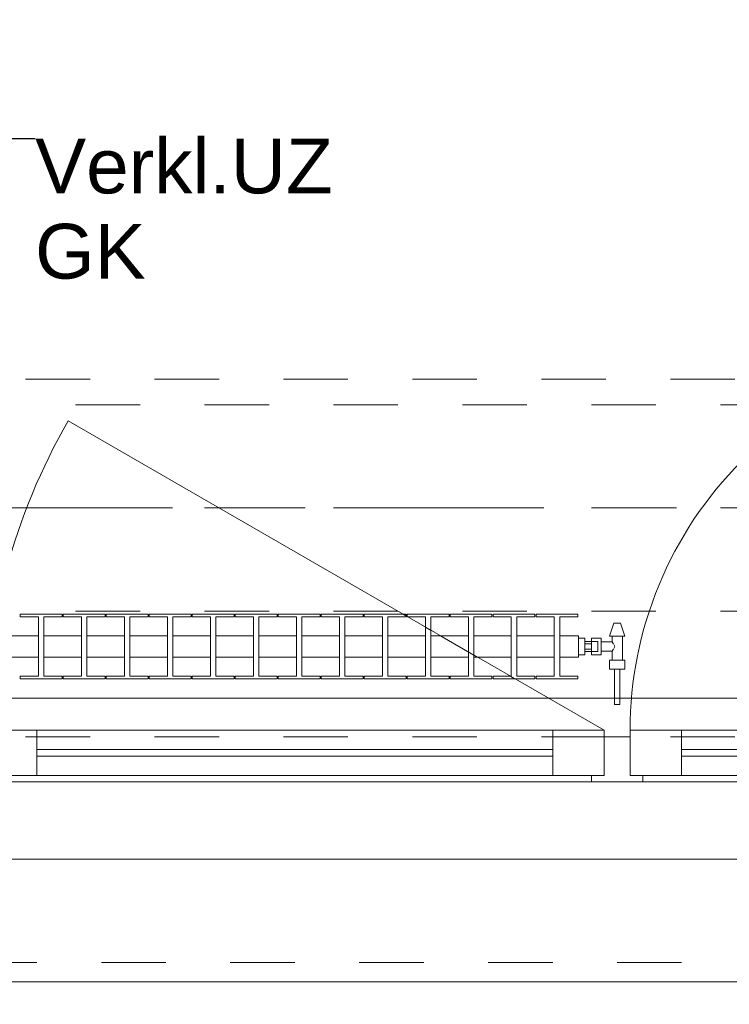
# Model space of a CAD drawing. Header units: metres. Extents: x -3.6 to 90.7, y -11.1 to 18.
# Tile 153 of 256: x 16.3 to 17.4, y -0.2 to 1.3. Entities that reach past the tile are written whole.
import ezdxf

# ---------------------------------------------------------------- set-up
doc = ezdxf.new("R2010")
doc.units = ezdxf.units.M
doc.header["$MEASUREMENT"] = 0
for name, pattern in [('Achse', [0.2, 0.1, -0.05, 0, -0.05]), ('Strichlinie doppelt', [0.546806, 0.264583, -0.105833, 0.070556, -0.105833]), ('Strichlinie eng', [0.115, 0.075, -0.04]), ('Untersicht', [0.1, 0.075, -0.025]), ('Wipeout_Contour', [1, 0, -1])]:
    doc.linetypes.add(name, pattern=pattern)
for name, color, linetype in [('152 - Bemaßung_ Beschriftung.Ausbau', 7, 'Continuous'), ('451 - Universal.Achsen Raster', 7, 'Continuous'), ('603 - Struktur.Bodenplatte_ Decke Roh', 7, 'Continuous'), ('604 - Struktur.Wand Aussen', 7, 'Continuous'), ('608 - Struktur.Träger', 7, 'Continuous'), ('650 - Abdeckung.Fußboden Aufbau', 7, 'Continuous'), ('701 - Einrichtung.Möbel', 7, 'Continuous'), ('801 - HKLSE.Heizung_ Klima_ Lüftung', 7, 'Continuous'), ('Neubau_152 - Bemaßung_ Beschriftung.Ausbau', 7, 'Continuous'), ('Neubau_653 - Abdeckung.TB Verkofferung', 7, 'Continuous')]:
    doc.layers.add(name, color=color, linetype=linetype)
doc.styles.add('ERSTELLTER_STIL_2', font='txt')
doc.dimstyles.new('ERSTELLTER_STIL__1', dxfattribs={"dimtxt": 0.1, "dimasz": 0.0532, "dimexe": 0.18, "dimexo": 0.0625, "dimgap": 0, "dimtad": 1, "dimzin": 0, "dimdsep": 46, "dimtxsty": 'ERSTELLTER_STIL_2', "dimblk": 'ARROWHEAD_2', "dimblk1": 'ARROWHEAD_2', "dimblk2": 'ARROWHEAD_2', "dimcen": 0.09, "dimse1": 1, "dimse2": 1, "dimclrd": 7, "dimclre": 7, "dimclrt": 7, "dimazin": 0, "dimtfac": 1, "dimtdec": 4, "dimtmove": 0, "dimatfit": 3, "dimfxl": 1, "dimtolj": 1, "dimtzin": 0, "dimarcsym": 0})
doc.dimstyles.new('ERSTELLTER_STIL__2', dxfattribs={"dimtxt": 0.1, "dimasz": 0.0532, "dimexe": 0.18, "dimexo": 0.0625, "dimgap": 0, "dimtad": 1, "dimzin": 0, "dimdsep": 46, "dimtxsty": 'ERSTELLTER_STIL_2', "dimblk": 'ARROWHEAD_2', "dimblk1": 'ARROWHEAD_2', "dimblk2": 'ARROWHEAD_2', "dimcen": 0.09, "dimse1": 1, "dimse2": 1, "dimclrd": 7, "dimclre": 7, "dimclrt": 7, "dimazin": 0, "dimtfac": 1, "dimtdec": 4, "dimtmove": 2, "dimatfit": 3, "dimfxl": 1, "dimtolj": 1, "dimtzin": 0, "dimarcsym": 0})
doc.dimstyles.new('ERSTELLTER_STIL__3', dxfattribs={"dimtxt": 0.1, "dimasz": 0.0532, "dimexe": 0.18, "dimexo": 0.0625, "dimgap": 0, "dimtad": 1, "dimtih": 1, "dimtoh": 1, "dimzin": 0, "dimdsep": 46, "dimtxsty": 'ERSTELLTER_STIL_2', "dimblk": 'ARROWHEAD_2', "dimblk1": 'ARROWHEAD_2', "dimblk2": 'ARROWHEAD_2', "dimcen": 0.09, "dimse1": 1, "dimse2": 1, "dimclrd": 7, "dimclre": 7, "dimclrt": 7, "dimazin": 0, "dimtfac": 1, "dimtdec": 4, "dimtmove": 0, "dimatfit": 3, "dimfxl": 1, "dimtolj": 1, "dimtzin": 0, "dimarcsym": 0})
doc.dimstyles.new('ERSTELLTER_STIL__5', dxfattribs={"dimtxt": 0.18, "dimasz": 0.03648, "dimexe": 0.18, "dimexo": 0.0625, "dimgap": 0, "dimtad": 0, "dimtih": 1, "dimtoh": 1, "dimdec": 4, "dimzin": 0, "dimdsep": 46, "dimcen": 0.09, "dimadec": 0, "dimazin": 0, "dimtfac": 1, "dimtdec": 4, "dimtmove": 0, "dimatfit": 3, "dimldrblk": 'ARROWHEAD_11', "dimfxl": 1, "dimtolj": 1, "dimtzin": 0, "dimarcsym": 0})

# ---------------------------------------------------------------- blocks, each defined once
blk = doc.blocks.new('ARROWHEAD_11')
at = {"color": 0, "linetype": 'Continuous', "lineweight": 0}
blk.add_line((0, 0), (-1, 0), dxfattribs=at)
at = {"color": 0, "linetype": 'Continuous', "lineweight": 0, "const_width": 0.25, "flags": 128}
blk.add_lwpolyline([(-0.125, 0, 1), (0.125, 0, 1)], format="xyb", close=True, dxfattribs=at)
blk = doc.blocks.new('*D352')
at = {"layer": '152 - Bemaßung_ Beschriftung.Ausbau', "color": 7, "linetype": 'Continuous', "lineweight": 5}
for p, q in [((-1.71, 0.0252), (-1.64, -0.0152)), ((-1.675, -0.145), (-1.675, 0.005)), ((-1.71, -0.1248), (-1.64, -0.1652)), ((-1.6225, -0.145), (-1.7275, -0.145)), ((-1.675, -0.1792), (-1.675, -0.145))]:
    blk.add_line(p, q, dxfattribs=at)
at = {"layer": '152 - Bemaßung_ Beschriftung.Ausbau', "color": 7, "lineweight": 5, "insert": (-1.6866, -0.1459), "char_height": 0.1, "attachment_point": 7, "rotation": 90, "style": 'ERSTELLTER_STIL_2'}
blk.add_mtext('\\A1;{\\pql;\\fArial|b0|i0|c0|p38;15}', dxfattribs=at)
blk = doc.blocks.new('ARROWHEAD_2')
at = {"color": 0, "linetype": 'Continuous', "lineweight": 0}
for p, q in [((-0.378, -0.655), (0.378, 0.655)), ((0, 0), (-1, 0))]:
    blk.add_line(p, q, dxfattribs=at)
blk = doc.blocks.new('*D353')
at = {"layer": '152 - Bemaßung_ Beschriftung.Ausbau', "color": 7, "linetype": 'Continuous', "lineweight": 5}
for p, q in [((-1.71, 0.0252), (-1.64, -0.0152)), ((-1.675, -0.145), (-1.675, 0.005))]:
    blk.add_line(p, q, dxfattribs=at)
blk = doc.blocks.new('*D362')
at = {"layer": '152 - Bemaßung_ Beschriftung.Ausbau', "color": 7, "linetype": 'Continuous', "lineweight": 5}
for p, q in [((-2.21, 0.0252), (-2.14, -0.0152)), ((-2.175, -0.145), (-2.175, 0.005)), ((-2.21, -0.1248), (-2.14, -0.1652)), ((-2.1225, -0.145), (-2.2275, -0.145)), ((-2.175, -0.1792), (-2.175, -0.145))]:
    blk.add_line(p, q, dxfattribs=at)
at = {"layer": '152 - Bemaßung_ Beschriftung.Ausbau', "color": 7, "lineweight": 5, "insert": (-2.1845, -0.1451), "char_height": 0.1, "attachment_point": 7, "rotation": 90, "style": 'ERSTELLTER_STIL_2'}
blk.add_mtext('\\A1;{\\pql;\\fArial|b0|i0|c0|p38;15}', dxfattribs=at)
blk = doc.blocks.new('*D363')
at = {"layer": '152 - Bemaßung_ Beschriftung.Ausbau', "color": 7, "linetype": 'Continuous', "lineweight": 5}
for p, q in [((-2.21, 0.2702), (-2.14, 0.2298)), ((-2.14, 0.2248), (-2.21, 0.2652)), ((-2.1225, 0.245), (-2.2275, 0.245)), ((-2.175, 0.005), (-2.175, 0.245)), ((-2.21, 0.0252), (-2.14, -0.0152)), ((-2.1225, 0.005), (-2.2275, 0.005)), ((-2.175, -0.145), (-2.175, 0.005))]:
    blk.add_line(p, q, dxfattribs=at)
at = {"layer": '152 - Bemaßung_ Beschriftung.Ausbau', "color": 7, "lineweight": 5, "insert": (-2.195, 0.0491), "char_height": 0.1, "attachment_point": 7, "rotation": 90, "style": 'ERSTELLTER_STIL_2'}
blk.add_mtext('\\A1;{\\pql;\\fArial|b0|i0|c0|p38;24}', dxfattribs=at)
blk = doc.blocks.new('*D385')
at = {"layer": '152 - Bemaßung_ Beschriftung.Ausbau', "color": 7, "linetype": 'Continuous', "lineweight": 5}
for p, q in [((14.32, -4.1125), (14.32, -4.0075)), ((15.52, -4.1125), (15.52, -4.0075)), ((14.3402, -4.025), (14.2998, -4.095)), ((15.5402, -4.025), (15.4998, -4.095)), ((11.92, -4.06), (14.32, -4.06)), ((14.32, -4.06), (15.52, -4.06)), ((15.52, -4.06), (17.92, -4.06))]:
    blk.add_line(p, q, dxfattribs=at)
at = {"layer": '152 - Bemaßung_ Beschriftung.Ausbau', "color": 7, "lineweight": 5, "insert": (14.787, -4.04), "char_height": 0.1, "attachment_point": 7, "style": 'ERSTELLTER_STIL_2'}
blk.add_mtext('\\A1;{\\pql;\\fArial|b0|i0|c0|p38;1,20}', dxfattribs=at)
blk = doc.blocks.new('*D386')
at = {"layer": '152 - Bemaßung_ Beschriftung.Ausbau', "color": 7, "linetype": 'Continuous', "lineweight": 5}
for p, q in [((15.5402, -4.025), (15.4998, -4.095)), ((17.9402, -4.025), (17.8998, -4.095)), ((15.52, -4.06), (17.92, -4.06))]:
    blk.add_line(p, q, dxfattribs=at)
at = {"layer": '152 - Bemaßung_ Beschriftung.Ausbau', "color": 7, "lineweight": 5, "char_height": 0.1, "attachment_point": 7, "style": 'ERSTELLTER_STIL_2'}
for s, insert in [('\\A1;{\\pql;\\fArial|b0|i0|c0|p38;2,40}', (16.587, -4.04)), ('\\A1;{\\pql;\\fArial|b0|i0|c0|p38;2,01}', (16.587, -4.18))]:
    blk.add_mtext(s, dxfattribs=dict(at, insert=insert))
blk = doc.blocks.new('*D387')
at = {"layer": '152 - Bemaßung_ Beschriftung.Ausbau', "color": 7, "linetype": 'Continuous', "lineweight": 5}
for p, q in [((17.92, -4.1125), (17.92, -4.0075)), ((19.12, -4.1125), (19.12, -4.0075)), ((17.9402, -4.025), (17.8998, -4.095)), ((19.1402, -4.025), (19.0998, -4.095)), ((15.52, -4.06), (17.92, -4.06)), ((17.92, -4.06), (19.12, -4.06)), ((19.12, -4.06), (21.52, -4.06))]:
    blk.add_line(p, q, dxfattribs=at)
at = {"layer": '152 - Bemaßung_ Beschriftung.Ausbau', "color": 7, "lineweight": 5, "insert": (18.387, -4.04), "char_height": 0.1, "attachment_point": 7, "style": 'ERSTELLTER_STIL_2'}
blk.add_mtext('\\A1;{\\pql;\\fArial|b0|i0|c0|p38;1,20}', dxfattribs=at)
blk = doc.blocks.new('*D426')
at = {"layer": '152 - Bemaßung_ Beschriftung.Ausbau', "color": 7, "linetype": 'Continuous', "lineweight": 5}
for p, q in [((15.005, -4.6125), (15.005, -4.5075)), ((15.0252, -4.525), (14.9848, -4.595)), ((18.4852, -4.525), (18.4448, -4.595)), ((14.85, -4.56), (15.005, -4.56)), ((15.005, -4.56), (18.465, -4.56))]:
    blk.add_line(p, q, dxfattribs=at)
at = {"layer": '152 - Bemaßung_ Beschriftung.Ausbau', "color": 7, "lineweight": 5, "char_height": 0.1, "attachment_point": 7, "style": 'ERSTELLTER_STIL_2'}
for s, insert in [('\\A1;{\\pql;\\fArial|b0|i0|c0|p38;14\\fArial|b0|i0|c0|p38;\\A1{\\H.66x;\\S5^  ;}}', (18.2429, -4.5411)), ('\\A1;{\\pql;\\fArial|b0|i0|c0|p38;3,46}', (16.501, -4.54))]:
    blk.add_mtext(s, dxfattribs=dict(at, insert=insert))
blk = doc.blocks.new('*D427')
at = {"layer": '152 - Bemaßung_ Beschriftung.Ausbau', "color": 7, "linetype": 'Continuous', "lineweight": 5}
for p, q in [((18.465, -4.6125), (18.465, -4.5075)), ((18.61, -4.6125), (18.61, -4.5075)), ((18.4852, -4.525), (18.4448, -4.595)), ((18.6302, -4.525), (18.5898, -4.595)), ((15.005, -4.56), (18.465, -4.56)), ((18.465, -4.56), (18.61, -4.56))]:
    blk.add_line(p, q, dxfattribs=at)
blk = doc.blocks.new('*D465')
at = {"layer": '152 - Bemaßung_ Beschriftung.Ausbau', "color": 7, "linetype": 'Continuous', "lineweight": 5}
for p, q in [((15.08, -5.1125), (15.08, -5.0075)), ((15.1002, -5.025), (15.0598, -5.095)), ((18.4002, -5.025), (18.3598, -5.095)), ((14.78, -5.06), (15.08, -5.06)), ((15.08, -5.06), (18.38, -5.06))]:
    blk.add_line(p, q, dxfattribs=at)
at = {"layer": '152 - Bemaßung_ Beschriftung.Ausbau', "color": 7, "lineweight": 5, "insert": (16.597, -5.04), "char_height": 0.1, "attachment_point": 7, "style": 'ERSTELLTER_STIL_2'}
blk.add_mtext('\\A1;{\\pql;\\fArial|b0|i0|c0|p38;3,30}', dxfattribs=at)
blk = doc.blocks.new('*D466')
at = {"layer": '152 - Bemaßung_ Beschriftung.Ausbau', "color": 7, "linetype": 'Continuous', "lineweight": 5}
for p, q in [((18.38, -5.1125), (18.38, -5.0075)), ((18.4002, -5.025), (18.3598, -5.095)), ((18.7002, -5.025), (18.6598, -5.095)), ((15.08, -5.06), (18.38, -5.06)), ((18.38, -5.06), (18.68, -5.06))]:
    blk.add_line(p, q, dxfattribs=at)
at = {"layer": '152 - Bemaßung_ Beschriftung.Ausbau', "color": 7, "lineweight": 5, "insert": (18.4541, -5.04), "char_height": 0.1, "attachment_point": 7, "style": 'ERSTELLTER_STIL_2'}
blk.add_mtext('\\A1;{\\pql;\\fArial|b0|i0|c0|p38;30}', dxfattribs=at)
blk = doc.blocks.new('*D494')
at = {"layer": '152 - Bemaßung_ Beschriftung.Ausbau', "color": 7, "linetype": 'Continuous', "lineweight": 5}
for p, q in [((-0.165, -5.6125), (-0.165, -5.5075)), ((62.425, -5.6125), (62.425, -5.5075)), ((-0.1448, -5.525), (-0.1852, -5.595)), ((62.4048, -5.595), (62.4452, -5.525)), ((-0.1992, -5.56), (-0.165, -5.56)), ((-0.165, -5.56), (62.425, -5.56)), ((62.425, -5.56), (62.4593, -5.56))]:
    blk.add_line(p, q, dxfattribs=at)
at = {"layer": '152 - Bemaßung_ Beschriftung.Ausbau', "color": 7, "lineweight": 5, "insert": (30.959, -5.54), "char_height": 0.1, "attachment_point": 7, "style": 'ERSTELLTER_STIL_2'}
blk.add_mtext('\\A1;{\\pql;\\fArial|b0|i0|c0|p38;62,59}', dxfattribs=at)

msp = doc.modelspace()

# ---------------------------------------------------------------- linework, layer by layer
at = {"layer": '451 - Universal.Achsen Raster', "color": 160, "linetype": 'Strichlinie doppelt', "lineweight": 9, "true_color": 0x3232ff}
msp.add_line((64.935, 0.55), (-3.175, 0.55), dxfattribs=at)
at = {"layer": '604 - Struktur.Wand Aussen', "color": 7, "linetype": 'Continuous', "lineweight": 13}
for p, q in [((16.24, 0.205), (16.32, 0.205)), ((16.32, 0.205), (17.12, 0.205)), ((16.32, 0.205), (16.32, 0.135)), ((17.12, 0.135), (17.12, 0.205)), ((17.12, 0.205), (17.2, 0.205)), ((17.2, 0.205), (17.2, 0.135)), ((17.24, 0.135), (17.24, 0.205)), ((17.24, 0.205), (17.32, 0.205)), ((17.32, 0.205), (17.75, 0.205)), ((17.32, 0.205), (17.32, 0.135)), ((17.2, 0.135), (17.2, 0.195)), ((17.2, 0.195), (17.22, 0.195)), ((17.22, 0.195), (17.24, 0.195)), ((17.24, 0.195), (17.24, 0.135)), ((16.32, 0.175), (17.12, 0.175)), ((17.32, 0.175), (17.75, 0.175)), ((17.12, 0.165), (16.32, 0.165)), ((17.75, 0.165), (17.32, 0.165)), ((16.32, 0.135), (16.24, 0.135)), ((17.18, 0.125), (16.26, 0.125)), ((17.12, 0.135), (16.32, 0.135)), ((17.2, 0.135), (17.12, 0.135)), ((17.18, 0.125), (17.18, 0.135)), ((17.18, 0.135), (17.2, 0.135)), ((17.22, 0.125), (17.18, 0.125)), ((17.26, 0.125), (17.22, 0.125)), ((17.24, 0.135), (17.26, 0.135)), ((17.32, 0.135), (17.24, 0.135)), ((17.26, 0.135), (17.26, 0.125)), ((17.81, 0.125), (17.26, 0.125)), ((17.75, 0.135), (17.32, 0.135))]:
    msp.add_line(p, q, dxfattribs=at)
at = {"layer": '604 - Struktur.Wand Aussen', "color": 7, "linetype": 'Strichlinie eng', "lineweight": 9}
msp.add_line((15.62, -0.155), (17.82, -0.155), dxfattribs=at)
at = {"layer": '604 - Struktur.Wand Aussen', "color": 7, "linetype": 'Continuous', "lineweight": 9}
msp.add_line((15.62, -0.185), (17.82, -0.185), dxfattribs=at)
msp.add_arc((17.83, 0.205), 0.59, 135, 180, dxfattribs=at)
at = {"layer": '608 - Struktur.Träger', "color": 7, "linetype": 'Untersicht', "lineweight": 13}
msp.add_line((0.38, 0.71), (61.88, 0.71), dxfattribs=at)
at = {"layer": '608 - Struktur.Träger', "color": 7, "linetype": 'Achse', "lineweight": 9}
msp.add_line((0.38, 0.55), (61.88, 0.55), dxfattribs=at)
at = {"layer": 'Neubau_653 - Abdeckung.TB Verkofferung', "color": 1, "linetype": 'Untersicht', "lineweight": 9}
for p, q in [((0.7025, 0.7495), (29.26, 0.7495)), ((0.7025, 0.195), (29.26, 0.195))]:
    msp.add_line(p, q, dxfattribs=at)

# ---------------------------------------------------------------- dimensions: what is measured, and where the dimension line sits
at = {"layer": '152 - Bemaßung_ Beschriftung.Ausbau', "color": 7, "linetype": 'Continuous', "lineweight": 5}
for base, p1, p2, picture, middle in [((15.52, -4.06), (14.32, 0.125), (15.52, 0.125), '*D385', (14.9169, -3.99)), ((17.92, -4.06), (15.52, 0.125), (17.92, 0.125), '*D386', (16.7169, -3.99)), ((19.12, -4.06), (17.92, 0.125), (19.12, 0.125), '*D387', (18.5169, -3.99)), ((62.425, -5.56), (-0.165, -0.145), (62.425, -0.145), '*D494', (31.127, -5.49))]:
    dim = msp.add_linear_dim(base=base, p1=p1, p2=p2, dimstyle='ERSTELLTER_STIL__3', dxfattribs=at)
    dim.commit()
    dim.dimension.update_dxf_attribs({"geometry": picture, "text_midpoint": middle, "dimtype": 160})
for base, p1, p2, dimstyle, picture, middle in [((-2.175, 0.005), (-0.165, -0.145), (62.275, 0.005), 'ERSTELLTER_STIL__2', '*D362', (-2.2345, -0.0689)), ((-1.675, 0.005), (-0.165, -0.145), (62.275, 0.005), 'ERSTELLTER_STIL__2', '*D352', (-1.7366, -0.0697)), ((-1.675, 0.005), (62.275025, 0.005), (-0.015, 0.005), 'ERSTELLTER_STIL__1', '*D353', (-1.7450000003, 0.001853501))]:
    dim = msp.add_linear_dim(base=base, p1=p1, p2=p2, angle=90, dimstyle=dimstyle, dxfattribs=at)
    dim.commit()
    dim.dimension.update_dxf_attribs({"geometry": picture, "text_midpoint": middle, "dimtype": 160, "text_rotation": 90})

# ---------------------------------------------------------------- wipeouts: each hides what was drawn before it
at = {"color": 254, "linetype": 'Wipeout_Contour', "lineweight": 0, "ltscale": 97.288056}
msp.add_wipeout([(15.005, 3.01), (15.005, 1.01), (15.805, 1.01), (15.805, 2.21), (17.205, 2.21), (17.205, 3.01)], dxfattribs=at).dxf.layer = '701 - Einrichtung.Möbel'

# ---------------------------------------------------------------- next in the draw order: linework, layer by layer
at = {"layer": '603 - Struktur.Bodenplatte_ Decke Roh', "color": 7, "linetype": 'Continuous', "lineweight": 18, "flags": 128}
msp.add_lwpolyline([(47.48, 13.695), (14.78, 13.695), (14.78, 13.455), (14.78, 13), (14.84, 13), (14.84, 8.585), (13.03, 8.585), (13.03, 8.725), (11.41, 8.725), (11.41, 13), (11.48, 13), (11.48, 13.455), (11.48, 13.695), (-0.015, 13.695), (-0.015, 0.005), (62.275, 0.005)], dxfattribs=at)
at = {"layer": '650 - Abdeckung.Fußboden Aufbau', "color": 7, "linetype": 'Continuous', "lineweight": 13, "flags": 128}
msp.add_lwpolyline([(15.005, 5.19), (15.005, 0.71), (15.09, 0.71), (15.09, 0.255), (18.37, 0.255), (18.37, 0.71), (18.465, 0.71), (18.465, 5.19), (18.37, 5.19), (18.37, 5.815), (17.225, 5.815)], dxfattribs=at)

# ---------------------------------------------------------------- next in the draw order: texts
at = {"layer": 'Neubau_152 - Bemaßung_ Beschriftung.Ausbau', "color": 1, "linetype": 'Continuous', "lineweight": 13, "insert": (16.3172, 1.1228), "char_height": 0.085, "attachment_point": 1, "line_spacing_factor": 0.933036, "style": 'ERSTELLTER_STIL_2'}
msp.add_mtext('\\A1;{\\pql;\\fArial|b0|i0|c0|p38;Verkl.U\\fArial|b0|i0|c0|p38;Z\\P\\pql;\\fArial|b0|i0|c0|p38;GK}', dxfattribs=at)

# ---------------------------------------------------------------- next in the draw order: leaders
at = {"layer": 'Neubau_152 - Bemaßung_ Beschriftung.Ausbau', "color": 1, "linetype": 'Continuous', "lineweight": 13, "annotation_type": 0, "has_hookline": 1, "hookline_direction": 0, "text_width": 0.458}
msp.add_leader([(16.2334, 0.7495), (16.2334, 1.1228), (16.3172, 1.1228)], dimstyle='ERSTELLTER_STIL__5', dxfattribs=at)

# ---------------------------------------------------------------- next in the draw order: wipeouts: each hides what was drawn before it
at = {"color": 254, "linetype": 'Wipeout_Contour', "lineweight": 0, "ltscale": 4067.365557}
msp.add_wipeout([(16.16, 0.3183), (16.1892, 0.3183), (16.1892, 0.2892), (16.1608, 0.2892), (16.1608, 0.285), (16.2258, 0.285), (16.2258, 0.2892), (16.1975, 0.2892), (16.1975, 0.3183), (16.2558, 0.3183), (16.2558, 0.2892), (16.2275, 0.2892), (16.2275, 0.285), (16.2925, 0.285), (16.2925, 0.2892), (16.2642, 0.2892), (16.2642, 0.3183), (16.3225, 0.3183), (16.3225, 0.2892), (16.2942, 0.2892), (16.2942, 0.285), (16.3592, 0.285), (16.3592, 0.2892), (16.3308, 0.2892), (16.3308, 0.3183), (16.3892, 0.3183), (16.3892, 0.2892), (16.3608, 0.2892), (16.3608, 0.285), (16.4258, 0.285), (16.4258, 0.2892), (16.3975, 0.2892), (16.3975, 0.3183), (16.4558, 0.3183), (16.4558, 0.2892), (16.4275, 0.2892), (16.4275, 0.285), (16.4925, 0.285), (16.4925, 0.2892), (16.4642, 0.2892), (16.4642, 0.3183), (16.5225, 0.3183), (16.5225, 0.2892), (16.4942, 0.2892), (16.4942, 0.285), (16.5592, 0.285), (16.5592, 0.2892), (16.5308, 0.2892), (16.5308, 0.3183), (16.5892, 0.3183), (16.5892, 0.2892), (16.5608, 0.2892), (16.5608, 0.285), (16.6258, 0.285), (16.6258, 0.2892), (16.5975, 0.2892), (16.5975, 0.3183), (16.6558, 0.3183), (16.6558, 0.2892), (16.6275, 0.2892), (16.6275, 0.285), (16.6925, 0.285), (16.6925, 0.2892), (16.6642, 0.2892), (16.6642, 0.3183), (16.7225, 0.3183), (16.7225, 0.2892), (16.6942, 0.2892), (16.6942, 0.285), (16.7592, 0.285), (16.7592, 0.2892), (16.7308, 0.2892), (16.7308, 0.3183), (16.7892, 0.3183), (16.7892, 0.2892), (16.7608, 0.2892), (16.7608, 0.285), (16.8258, 0.285), (16.8258, 0.2892), (16.7975, 0.2892), (16.7975, 0.3183), (16.8558, 0.3183), (16.8558, 0.2892), (16.8275, 0.2892), (16.8275, 0.285), (16.8925, 0.285), (16.8925, 0.2892), (16.8642, 0.2892), (16.8642, 0.3183), (16.9225, 0.3183), (16.9225, 0.2892), (16.8942, 0.2892), (16.8942, 0.285), (16.9592, 0.285), (16.9592, 0.2892), (16.9308, 0.2892), (16.9308, 0.3183), (16.9892, 0.3183), (16.9892, 0.2892), (16.9608, 0.2892), (16.9608, 0.285), (17.0258, 0.285), (17.0258, 0.2892), (16.9975, 0.2892), (16.9975, 0.3183), (17.0558, 0.3183), (17.0558, 0.2892), (17.0275, 0.2892), (17.0275, 0.285), (17.0925, 0.285), (17.0925, 0.2892), (17.0642, 0.2892), (17.0642, 0.3183), (17.1225, 0.3183), (17.1225, 0.2892), (17.0942, 0.2892), (17.0942, 0.285), (17.1592, 0.285), (17.1592, 0.2892), (17.1308, 0.2892), (17.1308, 0.3183), (17.16, 0.3183), (17.16, 0.3517), (17.1308, 0.3517), (17.1308, 0.3808), (17.1592, 0.3808), (17.1592, 0.385), (17.0942, 0.385), (17.0942, 0.3808), (17.1225, 0.3808), (17.1225, 0.3517), (17.0642, 0.3517), (17.0642, 0.3808), (17.0925, 0.3808), (17.0925, 0.385), (17.0275, 0.385), (17.0275, 0.3808), (17.0558, 0.3808), (17.0558, 0.3517), (16.9975, 0.3517), (16.9975, 0.3808), (17.0258, 0.3808), (17.0258, 0.385), (16.9608, 0.385), (16.9608, 0.3808), (16.9892, 0.3808), (16.9892, 0.3517), (16.9308, 0.3517), (16.9308, 0.3808), (16.9592, 0.3808), (16.9592, 0.385), (16.8942, 0.385), (16.8942, 0.3808), (16.9225, 0.3808), (16.9225, 0.3517), (16.8642, 0.3517), (16.8642, 0.3808), (16.8925, 0.3808), (16.8925, 0.385), (16.8275, 0.385), (16.8275, 0.3808), (16.8558, 0.3808), (16.8558, 0.3517), (16.7975, 0.3517), (16.7975, 0.3808), (16.8258, 0.3808), (16.8258, 0.385), (16.7608, 0.385), (16.7608, 0.3808), (16.7892, 0.3808), (16.7892, 0.3517), (16.7308, 0.3517), (16.7308, 0.3808), (16.7592, 0.3808), (16.7592, 0.385), (16.6942, 0.385), (16.6942, 0.3808), (16.7225, 0.3808), (16.7225, 0.3517), (16.6642, 0.3517), (16.6642, 0.3808), (16.6925, 0.3808), (16.6925, 0.385), (16.6275, 0.385), (16.6275, 0.3808), (16.6558, 0.3808), (16.6558, 0.3517), (16.5975, 0.3517), (16.5975, 0.3808), (16.6258, 0.3808), (16.6258, 0.385), (16.5608, 0.385), (16.5608, 0.3808), (16.5892, 0.3808), (16.5892, 0.3517), (16.5308, 0.3517), (16.5308, 0.3808), (16.5592, 0.3808), (16.5592, 0.385), (16.4942, 0.385), (16.4942, 0.3808), (16.5225, 0.3808), (16.5225, 0.3517), (16.4642, 0.3517), (16.4642, 0.3808), (16.4925, 0.3808), (16.4925, 0.385), (16.4275, 0.385), (16.4275, 0.3808), (16.4558, 0.3808), (16.4558, 0.3517), (16.3975, 0.3517), (16.3975, 0.3808), (16.4258, 0.3808), (16.4258, 0.385), (16.3608, 0.385), (16.3608, 0.3808), (16.3892, 0.3808), (16.3892, 0.3517), (16.3308, 0.3517), (16.3308, 0.3808), (16.3592, 0.3808), (16.3592, 0.385), (16.2942, 0.385), (16.2942, 0.3808), (16.3225, 0.3808), (16.3225, 0.3517), (16.2642, 0.3517), (16.2642, 0.3808), (16.2925, 0.3808), (16.2925, 0.385), (16.2275, 0.385), (16.2275, 0.3808), (16.2558, 0.3808), (16.2558, 0.3517), (16.1975, 0.3517), (16.1975, 0.3808), (16.2258, 0.3808), (16.2258, 0.385), (16.1608, 0.385), (16.1608, 0.3808), (16.1892, 0.3808), (16.1892, 0.3517), (16.16, 0.3517)], dxfattribs=at).dxf.layer = '801 - HKLSE.Heizung_ Klima_ Lüftung'

# ---------------------------------------------------------------- next in the draw order: linework, layer by layer
at = {"layer": '604 - Struktur.Wand Aussen', "color": 7, "linetype": 'Continuous', "lineweight": 9}
msp.add_arc((17.2, 0.205), 0.96, 150, 180, dxfattribs=at)
at = {"layer": '608 - Struktur.Träger', "color": 7, "linetype": 'Untersicht', "lineweight": 13}
msp.add_line((0.38, 0.39), (61.88, 0.39), dxfattribs=at)
at = {"layer": '801 - HKLSE.Heizung_ Klima_ Lüftung', "color": 7, "linetype": 'Continuous', "lineweight": 5}
for p, q in [((16.2942, 0.385), (16.3592, 0.385)), ((16.2942, 0.385), (16.3592, 0.385)), ((16.2942, 0.3808), (16.2942, 0.385)), ((16.3592, 0.385), (16.3592, 0.3808)), ((16.3592, 0.385), (16.3592, 0.3808)), ((16.3608, 0.385), (16.4258, 0.385)), ((16.3608, 0.385), (16.4258, 0.385)), ((16.3608, 0.3808), (16.3608, 0.385)), ((16.4258, 0.385), (16.4258, 0.3808)), ((16.4275, 0.385), (16.4925, 0.385)), ((16.4275, 0.3808), (16.4275, 0.385)), ((16.4275, 0.385), (16.4925, 0.385)), ((16.4275, 0.3808), (16.4275, 0.385)), ((16.4925, 0.385), (16.4925, 0.3808)), ((16.4925, 0.385), (16.4925, 0.3808)), ((16.4942, 0.385), (16.5592, 0.385)), ((16.4942, 0.385), (16.5592, 0.385)), ((16.4942, 0.3808), (16.4942, 0.385)), ((16.5592, 0.385), (16.5592, 0.3808)), ((16.5608, 0.385), (16.6258, 0.385)), ((16.5608, 0.3808), (16.5608, 0.385)), ((16.5608, 0.385), (16.6258, 0.385)), ((16.5608, 0.3808), (16.5608, 0.385)), ((16.6258, 0.385), (16.6258, 0.3808)), ((16.6275, 0.385), (16.6925, 0.385)), ((16.6275, 0.385), (16.6925, 0.385)), ((16.6275, 0.3808), (16.6275, 0.385)), ((16.6925, 0.385), (16.6925, 0.3808)), ((16.6925, 0.385), (16.6925, 0.3808)), ((16.6942, 0.385), (16.7592, 0.385)), ((16.6942, 0.385), (16.7592, 0.385)), ((16.6942, 0.3808), (16.6942, 0.385)), ((16.7592, 0.385), (16.7592, 0.3808)), ((16.7592, 0.385), (16.7592, 0.3808)), ((16.7608, 0.385), (16.8258, 0.385)), ((16.7608, 0.3808), (16.7608, 0.385)), ((16.7608, 0.385), (16.8258, 0.385)), ((16.7608, 0.3808), (16.7608, 0.385)), ((16.8258, 0.385), (16.8258, 0.3808)), ((16.8275, 0.385), (16.8925, 0.385)), ((16.8275, 0.385), (16.8925, 0.385)), ((16.8275, 0.3808), (16.8275, 0.385)), ((16.8925, 0.385), (16.8925, 0.3808)), ((16.8942, 0.385), (16.9592, 0.385)), ((16.8942, 0.385), (16.9592, 0.385)), ((16.8942, 0.3808), (16.8942, 0.385)), ((16.9592, 0.385), (16.9592, 0.3808)), ((16.9592, 0.385), (16.9592, 0.3808)), ((16.9608, 0.385), (17.0258, 0.385)), ((16.9608, 0.3808), (16.9608, 0.385)), ((16.9608, 0.385), (17.0258, 0.385)), ((16.9608, 0.3808), (16.9608, 0.385)), ((17.0258, 0.385), (17.0258, 0.3808)), ((17.0275, 0.385), (17.0925, 0.385)), ((17.0275, 0.3808), (17.0275, 0.385)), ((17.0275, 0.385), (17.0925, 0.385)), ((17.0275, 0.3808), (17.0275, 0.385)), ((17.0925, 0.385), (17.0925, 0.3808)), ((17.0925, 0.385), (17.0925, 0.3808)), ((17.0942, 0.385), (17.1592, 0.385)), ((17.0942, 0.3808), (17.0942, 0.385)), ((17.0942, 0.385), (17.1592, 0.385)), ((17.0942, 0.3808), (17.0942, 0.385)), ((17.1592, 0.385), (17.1592, 0.3808)), ((16.3225, 0.3808), (16.2942, 0.3808)), ((16.3225, 0.2892), (16.3225, 0.3808)), ((16.3592, 0.3808), (16.3308, 0.3808)), ((16.3308, 0.3808), (16.3308, 0.2892)), ((16.3892, 0.3808), (16.3608, 0.3808)), ((16.3892, 0.2892), (16.3892, 0.3808)), ((16.4258, 0.3808), (16.3975, 0.3808)), ((16.3975, 0.3808), (16.3975, 0.2892)), ((16.4558, 0.3808), (16.4275, 0.3808)), ((16.4558, 0.2892), (16.4558, 0.3808)), ((16.4925, 0.3808), (16.4642, 0.3808)), ((16.4642, 0.3808), (16.4642, 0.2892)), ((16.5225, 0.3808), (16.4942, 0.3808)), ((16.5225, 0.2892), (16.5225, 0.3808)), ((16.5592, 0.3808), (16.5308, 0.3808)), ((16.5308, 0.3808), (16.5308, 0.2892)), ((16.5892, 0.3808), (16.5608, 0.3808)), ((16.5892, 0.2892), (16.5892, 0.3808)), ((16.6258, 0.3808), (16.5975, 0.3808)), ((16.5975, 0.3808), (16.5975, 0.2892)), ((16.6558, 0.3808), (16.6275, 0.3808)), ((16.6558, 0.2892), (16.6558, 0.3808)), ((16.6925, 0.3808), (16.6642, 0.3808)), ((16.6642, 0.3808), (16.6642, 0.2892)), ((16.7225, 0.3808), (16.6942, 0.3808)), ((16.7225, 0.2892), (16.7225, 0.3808)), ((16.7592, 0.3808), (16.7308, 0.3808)), ((16.7308, 0.3808), (16.7308, 0.2892)), ((16.7892, 0.3808), (16.7608, 0.3808)), ((16.7892, 0.2892), (16.7892, 0.3808)), ((16.8258, 0.3808), (16.7975, 0.3808)), ((16.7975, 0.3808), (16.7975, 0.2892)), ((16.8558, 0.3808), (16.8275, 0.3808)), ((16.8558, 0.2892), (16.8558, 0.3808)), ((16.8925, 0.3808), (16.8642, 0.3808)), ((16.8642, 0.3808), (16.8642, 0.2892)), ((16.9225, 0.3808), (16.8942, 0.3808)), ((16.9225, 0.2892), (16.9225, 0.3808)), ((16.9592, 0.3808), (16.9308, 0.3808)), ((16.9308, 0.3808), (16.9308, 0.2892)), ((16.9892, 0.3808), (16.9608, 0.3808)), ((16.9892, 0.2892), (16.9892, 0.3808)), ((17.0258, 0.3808), (16.9975, 0.3808)), ((16.9975, 0.3808), (16.9975, 0.2892)), ((17.0558, 0.3808), (17.0275, 0.3808)), ((17.0558, 0.2892), (17.0558, 0.3808)), ((17.0925, 0.3808), (17.0642, 0.3808)), ((17.0642, 0.3808), (17.0642, 0.2892)), ((17.1225, 0.3808), (17.0942, 0.3808)), ((17.1225, 0.2892), (17.1225, 0.3808)), ((17.1592, 0.3808), (17.1308, 0.3808)), ((17.1308, 0.3808), (17.1308, 0.2892)), ((16.2642, 0.3517), (16.3225, 0.3517)), ((16.3308, 0.3517), (16.3892, 0.3517)), ((16.3975, 0.3517), (16.4558, 0.3517)), ((16.4642, 0.3517), (16.5225, 0.3517)), ((16.5308, 0.3517), (16.5892, 0.3517)), ((16.5975, 0.3517), (16.6558, 0.3517)), ((16.6642, 0.3517), (16.7225, 0.3517)), ((16.7308, 0.3517), (16.7892, 0.3517)), ((16.7975, 0.3517), (16.8558, 0.3517)), ((16.8642, 0.3517), (16.9225, 0.3517)), ((16.9308, 0.3517), (16.9892, 0.3517)), ((16.9975, 0.3517), (17.0558, 0.3517)), ((17.0642, 0.3517), (17.1225, 0.3517)), ((16.2642, 0.3183), (16.3225, 0.3183)), ((16.3308, 0.3183), (16.3892, 0.3183)), ((16.3975, 0.3183), (16.4558, 0.3183)), ((16.4642, 0.3183), (16.5225, 0.3183)), ((16.5308, 0.3183), (16.5892, 0.3183)), ((16.5975, 0.3183), (16.6558, 0.3183)), ((16.6642, 0.3183), (16.7225, 0.3183)), ((16.7308, 0.3183), (16.7892, 0.3183)), ((16.7975, 0.3183), (16.8558, 0.3183)), ((16.8642, 0.3183), (16.9225, 0.3183)), ((16.9308, 0.3183), (16.9892, 0.3183)), ((16.9975, 0.3183), (17.0558, 0.3183)), ((17.0642, 0.3183), (17.1225, 0.3183)), ((16.2942, 0.285), (16.2942, 0.2892)), ((16.2942, 0.2892), (16.3225, 0.2892)), ((16.3592, 0.285), (16.2942, 0.285)), ((16.3308, 0.2892), (16.3592, 0.2892)), ((16.3592, 0.2892), (16.3592, 0.285)), ((16.3592, 0.2892), (16.3592, 0.285)), ((16.3608, 0.285), (16.3608, 0.2892)), ((16.3608, 0.2892), (16.3892, 0.2892)), ((16.4258, 0.285), (16.3608, 0.285)), ((16.3975, 0.2892), (16.4258, 0.2892)), ((16.4258, 0.2892), (16.4258, 0.285)), ((16.4275, 0.285), (16.4275, 0.2892)), ((16.4275, 0.285), (16.4275, 0.2892)), ((16.4275, 0.2892), (16.4558, 0.2892)), ((16.4925, 0.285), (16.4275, 0.285)), ((16.4642, 0.2892), (16.4925, 0.2892)), ((16.4925, 0.2892), (16.4925, 0.285)), ((16.4925, 0.2892), (16.4925, 0.285)), ((16.4942, 0.285), (16.4942, 0.2892)), ((16.4942, 0.2892), (16.5225, 0.2892)), ((16.5592, 0.285), (16.4942, 0.285)), ((16.5308, 0.2892), (16.5592, 0.2892)), ((16.5592, 0.2892), (16.5592, 0.285)), ((16.5608, 0.285), (16.5608, 0.2892)), ((16.5608, 0.285), (16.5608, 0.2892)), ((16.5608, 0.2892), (16.5892, 0.2892)), ((16.6258, 0.285), (16.5608, 0.285)), ((16.5975, 0.2892), (16.6258, 0.2892)), ((16.6258, 0.2892), (16.6258, 0.285)), ((16.6275, 0.285), (16.6275, 0.2892)), ((16.6275, 0.2892), (16.6558, 0.2892)), ((16.6925, 0.285), (16.6275, 0.285)), ((16.6642, 0.2892), (16.6925, 0.2892)), ((16.6925, 0.2892), (16.6925, 0.285)), ((16.6925, 0.2892), (16.6925, 0.285)), ((16.6942, 0.285), (16.6942, 0.2892)), ((16.6942, 0.2892), (16.7225, 0.2892)), ((16.7592, 0.285), (16.6942, 0.285)), ((16.7308, 0.2892), (16.7592, 0.2892)), ((16.7592, 0.2892), (16.7592, 0.285)), ((16.7592, 0.2892), (16.7592, 0.285)), ((16.7608, 0.285), (16.7608, 0.2892)), ((16.7608, 0.285), (16.7608, 0.2892)), ((16.7608, 0.2892), (16.7892, 0.2892)), ((16.8258, 0.285), (16.7608, 0.285)), ((16.7975, 0.2892), (16.8258, 0.2892)), ((16.8258, 0.2892), (16.8258, 0.285)), ((16.8275, 0.285), (16.8275, 0.2892)), ((16.8275, 0.2892), (16.8558, 0.2892)), ((16.8925, 0.285), (16.8275, 0.285)), ((16.8642, 0.2892), (16.8925, 0.2892)), ((16.8925, 0.2892), (16.8925, 0.285)), ((16.8942, 0.285), (16.8942, 0.2892)), ((16.8942, 0.2892), (16.9225, 0.2892)), ((16.9592, 0.285), (16.8942, 0.285)), ((16.9308, 0.2892), (16.9592, 0.2892)), ((16.9592, 0.2892), (16.9592, 0.285)), ((16.9592, 0.2892), (16.9592, 0.285)), ((16.9608, 0.285), (16.9608, 0.2892)), ((16.9608, 0.285), (16.9608, 0.2892)), ((16.9608, 0.2892), (16.9892, 0.2892)), ((17.0258, 0.285), (16.9608, 0.285)), ((16.9975, 0.2892), (17.0258, 0.2892)), ((17.0258, 0.2892), (17.0258, 0.285)), ((17.0275, 0.285), (17.0275, 0.2892)), ((17.0275, 0.285), (17.0275, 0.2892)), ((17.0275, 0.2892), (17.0558, 0.2892)), ((17.0925, 0.285), (17.0275, 0.285)), ((17.0642, 0.2892), (17.0925, 0.2892)), ((17.0925, 0.2892), (17.0925, 0.285)), ((17.0925, 0.2892), (17.0925, 0.285)), ((17.0942, 0.285), (17.0942, 0.2892)), ((17.0942, 0.285), (17.0942, 0.2892)), ((17.0942, 0.2892), (17.1225, 0.2892))]:
    msp.add_line(p, q, dxfattribs=at)

# ---------------------------------------------------------------- next in the draw order: wipeouts: each hides what was drawn before it
at = {"color": 254, "linetype": 'Wipeout_Contour', "lineweight": 0, "ltscale": 548.323083}
msp.add_wipeout([(17.16, 0.348), (17.16, 0.322), (17.17, 0.322), (17.17, 0.327), (17.18, 0.327), (17.18, 0.322), (17.195, 0.322), (17.195, 0.328), (17.212, 0.328), (17.212, 0.314), (17.208, 0.314), (17.208, 0.3), (17.216, 0.3), (17.216, 0.245), (17.224, 0.245), (17.224, 0.3), (17.232, 0.3), (17.232, 0.314), (17.228, 0.314), (17.228, 0.351), (17.232, 0.351), (17.225, 0.371), (17.215, 0.371), (17.208, 0.351), (17.212, 0.351), (17.212, 0.342), (17.195, 0.342), (17.195, 0.348), (17.18, 0.348), (17.18, 0.343), (17.17, 0.343), (17.17, 0.348)], dxfattribs=at).dxf.layer = '801 - HKLSE.Heizung_ Klima_ Lüftung'

# ---------------------------------------------------------------- next in the draw order: linework, layer by layer
at = {"layer": '604 - Struktur.Wand Aussen', "color": 7, "linetype": 'Continuous', "lineweight": 9}
for p, q in [((17.2, 0.205), (16.3686, 0.685)), ((15.53, 0.255), (17.91, 0.255))]:
    msp.add_line(p, q, dxfattribs=at)
at = {"layer": '604 - Struktur.Wand Aussen', "color": 7, "linetype": 'Strichlinie eng', "lineweight": 9}
msp.add_line((15.53, 0.255), (17.91, 0.255), dxfattribs=at)
at = {"layer": '801 - HKLSE.Heizung_ Klima_ Lüftung', "color": 7, "linetype": 'Continuous', "lineweight": 5}
for p, q in [((17.208, 0.351), (17.215, 0.371)), ((17.215, 0.371), (17.2165, 0.371)), ((17.2165, 0.371), (17.22, 0.371)), ((17.22, 0.371), (17.2235, 0.371)), ((17.2235, 0.371), (17.225, 0.371)), ((17.232, 0.351), (17.225, 0.371)), ((17.1308, 0.3517), (17.16, 0.3517)), ((17.16, 0.3468), (17.16, 0.3517)), ((17.16, 0.348), (17.17, 0.348)), ((17.16, 0.348), (17.17, 0.348)), ((17.16, 0.348), (17.17, 0.348)), ((17.16, 0.348), (17.17, 0.348)), ((17.16, 0.335), (17.16, 0.3468)), ((17.17, 0.335), (17.17, 0.348)), ((17.18, 0.343), (17.17, 0.343)), ((17.17, 0.3393), (17.18, 0.3393)), ((17.18, 0.3415), (17.18, 0.348)), ((17.18, 0.348), (17.18, 0.343)), ((17.195, 0.348), (17.18, 0.348)), ((17.18, 0.3407), (17.18, 0.343)), ((17.18, 0.343), (17.19, 0.343)), ((17.18, 0.3407), (17.18, 0.343)), ((17.18, 0.3393), (17.18, 0.3415)), ((17.18, 0.335), (17.18, 0.3407)), ((17.18, 0.3393), (17.18, 0.3407)), ((17.18, 0.335), (17.18, 0.3393)), ((17.19, 0.3407), (17.19, 0.343)), ((17.19, 0.335), (17.19, 0.3407)), ((17.195, 0.3415), (17.195, 0.348)), ((17.212, 0.342), (17.195, 0.342)), ((17.195, 0.3285), (17.195, 0.3415)), ((17.208, 0.351), (17.2115, 0.351)), ((17.2115, 0.351), (17.22, 0.351)), ((17.212, 0.342), (17.212, 0.351)), ((17.2137, 0.3399), (17.212, 0.342)), ((17.2142, 0.3389), (17.2137, 0.3399)), ((17.2161, 0.335), (17.2147, 0.3379)), ((17.22, 0.351), (17.2285, 0.351)), ((17.228, 0.314), (17.228, 0.351)), ((17.2285, 0.351), (17.232, 0.351)), ((17.16, 0.3232), (17.16, 0.335)), ((17.16, 0.3183), (17.16, 0.3232)), ((17.16, 0.322), (17.17, 0.322)), ((17.17, 0.322), (17.17, 0.335)), ((17.17, 0.3307), (17.18, 0.3307)), ((17.18, 0.327), (17.17, 0.327)), ((17.18, 0.3307), (17.18, 0.335)), ((17.18, 0.3293), (17.18, 0.335)), ((17.18, 0.3285), (17.18, 0.3307)), ((17.18, 0.3293), (17.18, 0.3307)), ((17.18, 0.327), (17.18, 0.3293)), ((17.18, 0.327), (17.18, 0.3293)), ((17.18, 0.322), (17.18, 0.3285)), ((17.18, 0.327), (17.19, 0.327)), ((17.18, 0.327), (17.18, 0.322)), ((17.195, 0.322), (17.18, 0.322)), ((17.19, 0.3293), (17.19, 0.335)), ((17.19, 0.327), (17.19, 0.3293)), ((17.195, 0.322), (17.195, 0.3285)), ((17.212, 0.328), (17.195, 0.328)), ((17.212, 0.328), (17.2137, 0.3301)), ((17.212, 0.314), (17.212, 0.328)), ((17.2137, 0.3301), (17.2142, 0.3311)), ((17.2147, 0.3321), (17.2161, 0.335)), ((17.1308, 0.3183), (17.16, 0.3183)), ((17.208, 0.314), (17.214, 0.314)), ((17.208, 0.3), (17.208, 0.314)), ((17.214, 0.314), (17.226, 0.314)), ((17.226, 0.314), (17.232, 0.314)), ((17.232, 0.3), (17.232, 0.314)), ((17.208, 0.3), (17.214, 0.3)), ((17.214, 0.3), (17.226, 0.3)), ((17.216, 0.245), (17.216, 0.3)), ((17.216, 0.3), (17.2172, 0.3)), ((17.2172, 0.3), (17.22, 0.3)), ((17.22, 0.3), (17.2228, 0.3)), ((17.2228, 0.3), (17.224, 0.3)), ((17.224, 0.245), (17.224, 0.3)), ((17.226, 0.3), (17.232, 0.3)), ((17.1592, 0.285), (17.0942, 0.285)), ((17.1308, 0.2892), (17.1592, 0.2892)), ((17.1592, 0.2892), (17.1592, 0.285)), ((17.216, 0.245), (17.2172, 0.245)), ((17.2172, 0.245), (17.22, 0.245)), ((17.22, 0.245), (17.2228, 0.245)), ((17.2228, 0.245), (17.224, 0.245))]:
    msp.add_line(p, q, dxfattribs=at)

# ---------------------------------------------------------------- next in the draw order: dimensions: what is measured, and where the dimension line sits
at = {"layer": '152 - Bemaßung_ Beschriftung.Ausbau', "color": 7, "linetype": 'Continuous', "lineweight": 5}
for base, p1, p2, picture, middle in [((18.465, -4.56), (15.005, 3.2575), (18.465, 2.95), '*D426', (16.6309, -4.49)), ((18.609975, -4.5599999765), (18.464975, 2.9499822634), (18.609975, 2.9499822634), '*D427', (18.4541830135, -4.4899999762)), ((18.38, -5.06), (15.08, 0.7), (18.38, 0.7), '*D465', (16.7268, -4.99)), ((18.68, -5.06), (18.38, 0.7), (18.68, 0.7), '*D466', (18.5303, -4.99))]:
    dim = msp.add_linear_dim(base=base, p1=p1, p2=p2, dimstyle='ERSTELLTER_STIL__3', dxfattribs=at)
    dim.commit()
    dim.dimension.update_dxf_attribs({"geometry": picture, "text_midpoint": middle, "dimtype": 160})
dim = msp.add_linear_dim(base=(-2.175, 0.245), p1=(62.275, 0.005), p2=(0.69, 0.245), angle=90, dimstyle='ERSTELLTER_STIL__1', dxfattribs=at)
dim.commit()
dim.dimension.update_dxf_attribs({"geometry": '*D363', "text_midpoint": (-2.245, 0.1253), "dimtype": 160, "text_rotation": 90})

doc.saveas('drawing.dxf')
